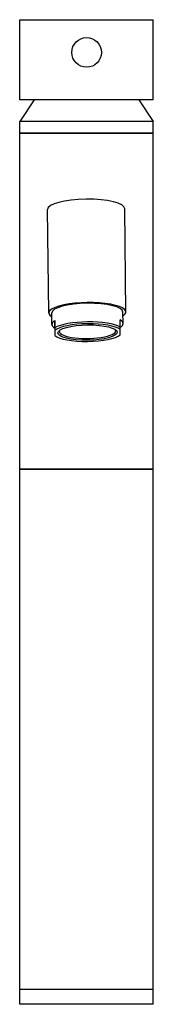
# Model space of a CAD drawing. Header units: millimetres. Extents: x -0.023 to 0.022, y 0 to 0.331.
import ezdxf

# ---------------------------------------------------------------- set-up
doc = ezdxf.new("R2010")
doc.units = ezdxf.units.MM
doc.layers.add('BLOCKS', color=3, linetype='Continuous')

msp = doc.modelspace()

# ---------------------------------------------------------------- linework, layer by layer
at = {"layer": 'BLOCKS'}
for p, q in [((0.0225, 0.3042), (0.0225, 0.3312)), ((-0.0225, 0.3312), (0.00001, 0.3312)), ((-0.0225, 0.30421), (-0.0225, 0.3312)), ((0.00001, 0.3312), (0.0225, 0.3312)), ((0.00005, 0.3252), (0.00001, 0.3252)), ((0.00005, 0.3152), (0.00001, 0.3152)), ((-0.01757, 0.3042), (-0.0225, 0.297)), ((0.0225, 0.3042), (-0.0225, 0.3042)), ((0.01757, 0.3042), (0.0225, 0.297)), ((-0.0225, 0.293), (-0.0225, 0.297)), ((0.0225, 0.297), (-0.0225, 0.297)), ((0.0225, 0.293), (0.0225, 0.297)), ((-0.0225, 0.293), (0.00001, 0.293)), ((0.0225, 0.293), (-0.0225, 0.293)), ((-0.0225, 0.18), (-0.0225, 0.293)), ((0.00001, 0.293), (0.0225, 0.293)), ((0.0225, 0.18), (0.0225, 0.293)), ((-0.01272, 0.23256), (-0.01311, 0.26733)), ((0.01328, 0.23286), (0.01288, 0.26763)), ((-0.01167, 0.22871), (-0.01172, 0.23257)), ((0.01233, 0.22898), (0.01228, 0.23284)), ((-0.01066, 0.22748), (-0.01068, 0.22996)), ((-0.01068, 0.22996), (-0.01063, 0.22495)), ((0.01137, 0.2252), (0.01132, 0.23021)), ((0.00001, 0.18), (-0.0225, 0.18)), ((-0.0225, 0.18), (-0.00695, 0.18)), ((-0.0225, 0.005), (-0.0225, 0.18)), ((-0.00695, 0.18), (0.0225, 0.18)), ((0.0225, 0.18), (0.00001, 0.18)), ((0.0225, 0.005), (0.0225, 0.18)), ((-0.00695, 0.005), (-0.0225, 0.005)), ((-0.0224, 0), (-0.0224, 0.005)), ((0.0225, 0.005), (-0.00695, 0.005)), ((0.0224, 0), (0.0224, 0.005)), ((0.0224, 0), (-0.0224, 0))]:
    msp.add_line(p, q, dxfattribs=at)
msp.add_ellipse((0.00005, 0.3202), major_axis=(0, -0.005), ratio=1, dxfattribs=at)
for centre, major_axis, ratio, start_param, end_param in [((0, 0.3042), (0.0225, -0.00001), 0.355555, 3.141686, 3.142334), ((-0.00012, 0.26748), (-0.013, -0.00015), 0.258812, 3.141593, 6.283185), ((0.00028, 0.23271), (-0.013, -0.00015), 0.258812, 2.746802, 6.677976), ((0.00028, 0.23271), (-0.012, -0.00014), 0.258812, 3.141593, 6.282515), ((0.00033, 0.22884), (-0.012, -0.00014), 0.258812, 5.871377, 6.693653), ((0.00036, 0.22643), (-0.012, -0.00014), 0.258812, 3.55206, 5.871377), ((0.00036, 0.22595), (-0.0115, -0.00013), 0.258812, 3.436885, 5.986552), ((0.00036, 0.22595), (-0.01, -0.00011), 0.258812, 1.567823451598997, 7.851008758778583), ((0.00033, 0.22884), (-0.012, -0.00014), 0.258812, 2.731111, 3.55206), ((0.00036, 0.22643), (-0.0095, -0.00011), 0.258812, 6.282515, 9.602489), ((0.00036, 0.22595), (-0.0115, -0.00013), 0.258812, 0.295293, 2.84496)]:
    msp.add_ellipse(centre, major_axis=major_axis, ratio=ratio, start_param=start_param, end_param=end_param, dxfattribs=at)

doc.saveas('drawing.dxf')
